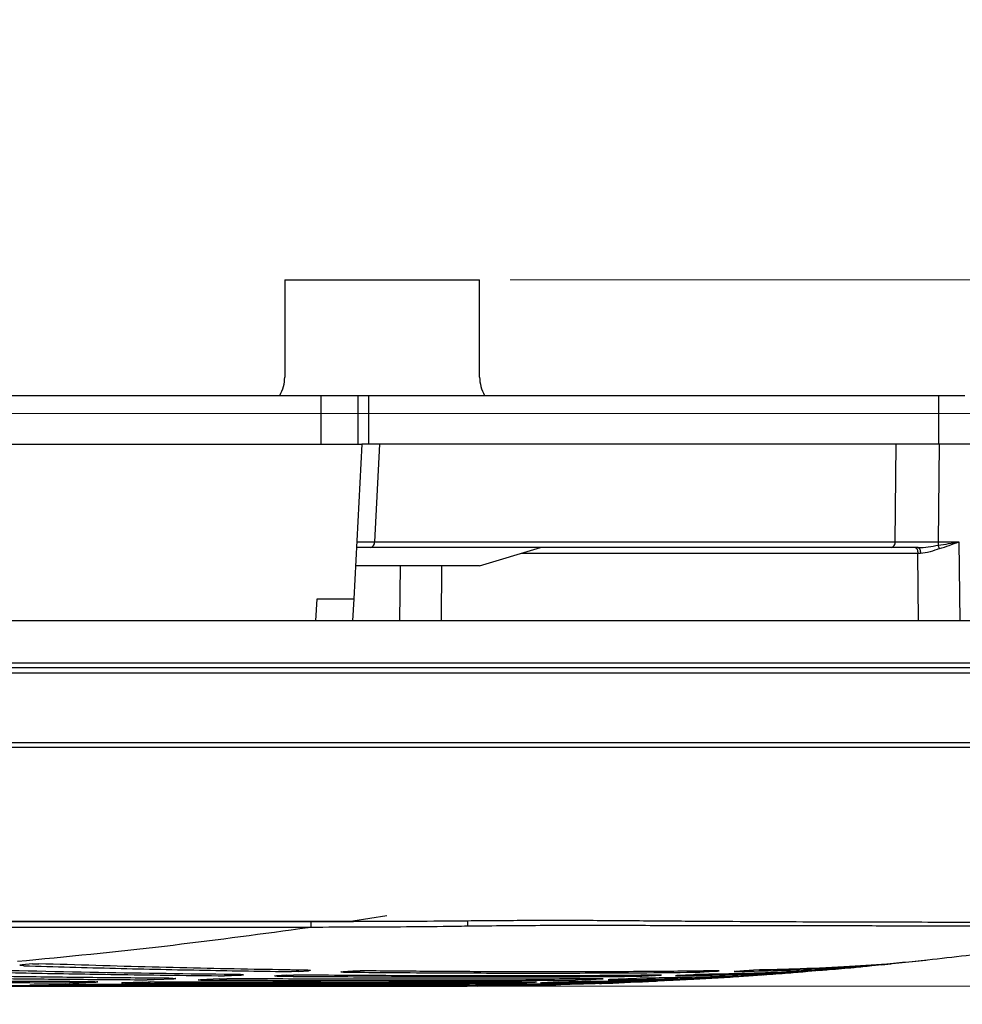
# Model space of a CAD drawing. Header units: millimetres. Extents: x 25 to 1935, y 715 to 2336.
# Tile 171 of 252: x 1400 to 1416, y 1181 to 1197. Entities that reach past the tile are written whole.
import ezdxf

# ---------------------------------------------------------------- set-up
doc = ezdxf.new("R2010")
doc.units = ezdxf.units.MM
doc.header["$LTSCALE"] = 2
doc.layers.get('0').update_dxf_attribs({"color": 2})
doc.styles.add('FS2312', font='simsun.ttf', dxfattribs={"width": 0.8})
doc.dimstyles.new('STANDARD$0', dxfattribs={"dimtxt": 3.5, "dimasz": 3, "dimexe": 1.5, "dimexo": 0.5, "dimgap": 1.5, "dimtad": 1, "dimdec": 1, "dimlfac": 5, "dimdsep": 46, "dimtxsty": 'FS2312', "dimblk1": 'OPEN', "dimblk2": 'OPEN', "dimsah": 1, "dimcen": 0, "dimclrd": 4, "dimclre": 4, "dimclrt": 4, "dimadec": 0, "dimazin": 0, "dimtfac": 1, "dimtdec": 1, "dimtmove": 1, "dimatfit": 0, "dimldrblk": 'OPEN', "dimfxl": 1, "dimtolj": 1, "dimtzin": 0, "dimlwd": 18, "dimlwe": 18, "dimarcsym": 1})

# ---------------------------------------------------------------- blocks, each defined once
blk = doc.blocks.new('_OPEN')
at = {"color": 0}
for p, q in [((-0.966, 0.259), (0, 0)), ((0, 0), (-1, 0)), ((0, 0), (-0.966, -0.259))]:
    blk.add_line(p, q, dxfattribs=at)
blk = doc.blocks.new('*D49')
at = {"color": 4, "lineweight": 18, "transparency": 16777216}
for p, q in [((1408.529, 1193.203), (1457.966, 1193.203)), ((1456.466, 1190.203), (1456.466, 1184.603)), ((1386.894, 1181.603), (1457.966, 1181.603))]:
    blk.add_line(p, q, dxfattribs=at)
at = {"layer": 'Defpoints', "color": 0, "transparency": 16777216}
for p in [(1408.029, 1193.203), (1386.394, 1181.603), (1456.466, 1181.603)]:
    blk.add_point(p, dxfattribs=at)
at = {"color": 4, "lineweight": 18, "transparency": 16777216, "xscale": 3, "yscale": 3, "zscale": 3}
for p, rotation in [((1456.466, 1193.203), 90), ((1456.466, 1181.603), 270)]:
    blk.add_blockref('_OPEN', p, dxfattribs=dict(at, rotation=rotation))
at = {"color": 4, "transparency": 16777216, "insert": (1453.216, 1187.403), "char_height": 3.5, "attachment_point": 5, "rotation": 90, "style": 'FS2312'}
blk.add_mtext('\\A1;58', dxfattribs=at)
blk = doc.blocks.new('*D50')
at = {"color": 4, "lineweight": 18, "transparency": 16777216}
for p, q in [((1439.778, 1190.603), (1439.778, 1193.603)), ((1431.928, 1187.603), (1441.278, 1187.603)), ((1439.778, 1187.603), (1439.778, 1181.603)), ((1439.778, 1187.603), (1439.778, 1181.603)), ((1386.894, 1181.603), (1441.278, 1181.603)), ((1439.778, 1167.802), (1439.778, 1181.603)), ((1439.778, 1178.603), (1439.778, 1175.603))]:
    blk.add_line(p, q, dxfattribs=at)
at = {"layer": 'Defpoints', "color": 0, "transparency": 16777216}
for p in [(1431.428, 1187.603), (1386.394, 1181.603), (1439.778, 1181.603)]:
    blk.add_point(p, dxfattribs=at)
at = {"color": 4, "lineweight": 18, "transparency": 16777216, "xscale": 3, "yscale": 3, "zscale": 3}
for p, rotation in [((1439.778, 1187.603), 270), ((1439.778, 1181.603), 90)]:
    blk.add_blockref('_OPEN', p, dxfattribs=dict(at, rotation=rotation))
at = {"color": 4, "transparency": 16777216, "insert": (1436.528, 1171.075), "char_height": 3.5, "attachment_point": 5, "rotation": 90, "style": 'FS2312'}
blk.add_mtext('\\A1;30', dxfattribs=at)
blk = doc.blocks.new('*D51')
at = {"color": 4, "lineweight": 18, "transparency": 16777216}
for p, q in [((1447.093, 1194.003), (1447.093, 1197.003)), ((1389.401, 1191.003), (1448.593, 1191.003)), ((1447.093, 1191.003), (1447.093, 1181.603)), ((1447.093, 1191.003), (1447.093, 1181.603)), ((1386.894, 1181.603), (1448.593, 1181.603)), ((1447.093, 1167.686), (1447.093, 1181.603)), ((1447.093, 1178.603), (1447.093, 1175.603))]:
    blk.add_line(p, q, dxfattribs=at)
at = {"layer": 'Defpoints', "color": 0, "transparency": 16777216}
for p in [(1388.901, 1191.003), (1386.394, 1181.603), (1447.093, 1181.603)]:
    blk.add_point(p, dxfattribs=at)
at = {"color": 4, "lineweight": 18, "transparency": 16777216, "xscale": 3, "yscale": 3, "zscale": 3}
for p, rotation in [((1447.093, 1191.003), 270), ((1447.093, 1181.603), 90)]:
    blk.add_blockref('_OPEN', p, dxfattribs=dict(at, rotation=rotation))
at = {"color": 4, "transparency": 16777216, "insert": (1443.843, 1170.99), "char_height": 3.5, "attachment_point": 5, "rotation": 90, "style": 'FS2312'}
blk.add_mtext('\\A1;47', dxfattribs=at)
blk = doc.blocks.new('*D55')
at = {"color": 4, "lineweight": 18, "transparency": 16777216}
for p, q in [((1251.428, 1191.803), (1251.428, 1210.621)), ((1421.428, 1191.803), (1421.428, 1210.621)), ((1254.428, 1209.121), (1418.428, 1209.121))]:
    blk.add_line(p, q, dxfattribs=at)
at = {"layer": 'Defpoints', "color": 0, "transparency": 16777216}
for p in [(1421.428, 1209.121), (1251.428, 1191.303), (1421.428, 1191.303)]:
    blk.add_point(p, dxfattribs=at)
at = {"color": 4, "lineweight": 18, "transparency": 16777216, "xscale": 3, "yscale": 3, "zscale": 3, "rotation": 180}
blk.add_blockref('_OPEN', (1251.428, 1209.121), dxfattribs=at)
at = {"color": 4, "lineweight": 18, "transparency": 16777216, "xscale": 3, "yscale": 3, "zscale": 3}
blk.add_blockref('_OPEN', (1421.428, 1209.121), dxfattribs=at)
at = {"color": 4, "transparency": 16777216, "insert": (1336.428, 1212.371), "char_height": 3.5, "attachment_point": 5, "style": 'FS2312'}
blk.add_mtext('\\A1;850', dxfattribs=at)

msp = doc.modelspace()

# ---------------------------------------------------------------- linework, layer by layer
at = {"color": 2, "linetype": 'Continuous', "lineweight": 30}
for p, q in [((1404.829, 1193.203), (1404.829, 1191.603)), ((1404.829, 1193.203), (1408.029, 1193.203)), ((1408.029, 1191.603), (1408.029, 1193.203)), ((1388.919, 1191.303), (1405.428, 1191.303)), ((1405.428, 1190.503), (1405.428, 1191.303)), ((1405.428, 1191.303), (1406.028, 1191.303)), ((1406.028, 1191.303), (1406.028, 1190.503)), ((1406.028, 1191.303), (1406.204, 1191.303)), ((1406.204, 1191.303), (1406.204, 1190.503)), ((1406.204, 1191.303), (1415.571, 1191.303)), ((1415.571, 1190.503), (1415.571, 1191.303)), ((1415.571, 1191.303), (1415.996, 1191.303)), ((1383.528, 1190.503), (1406.095, 1190.503)), ((1406.095, 1190.503), (1405.961, 1187.961)), ((1406.204, 1190.503), (1406.095, 1190.503)), ((1415.571, 1190.503), (1406.204, 1190.503)), ((1406.387, 1190.503), (1406.303, 1188.898)), ((1414.854, 1188.898), (1414.869, 1190.503)), ((1415.575, 1190.503), (1415.56, 1188.897)), ((1415.721, 1190.503), (1415.571, 1190.503)), ((1421.481, 1190.503), (1415.721, 1190.503)), ((1406.233, 1188.803), (1406.006, 1188.803)), ((1414.783, 1188.803), (1406.233, 1188.803)), ((1406.303, 1188.898), (1414.854, 1188.898)), ((1408.028, 1188.503), (1409.028, 1188.803)), ((1415.228, 1188.803), (1414.783, 1188.803)), ((1415.56, 1188.897), (1415.56, 1188.842)), ((1415.56, 1188.897), (1415.898, 1188.897)), ((1415.898, 1188.897), (1415.913, 1187.603)), ((1415.225, 1188.708), (1408.712, 1188.708)), ((1415.237, 1187.603), (1415.225, 1188.708)), ((1408.028, 1188.503), (1405.99, 1188.503)), ((1406.718, 1187.603), (1406.728, 1188.503)), ((1407.405, 1188.503), (1407.395, 1187.603)), ((1405.342, 1187.603), (1405.361, 1187.961)), ((1405.361, 1187.961), (1405.961, 1187.961)), ((1405.961, 1187.961), (1405.943, 1187.603)), ((1423.459, 1187.603), (1249.398, 1187.603)), ((1392.431, 1186.914), (1423.398, 1186.914)), ((1423.398, 1186.828), (1392.431, 1186.828)), ((1419.409, 1186.74), (1392.545, 1186.74)), ((1392.527, 1185.606), (1418.8, 1185.606)), ((1418.806, 1185.52), (1392.527, 1185.52)), ((1390.358, 1182.667), (1405.259, 1182.667)), ((1390.464, 1182.669), (1405.947, 1182.669)), ((1390.464, 1182.667), (1405.959, 1182.667)), ((1405.259, 1182.667), (1405.324, 1182.667)), ((1406.507, 1182.755), (1405.946, 1182.669)), ((1407.828, 1182.678), (1407.83, 1182.586)), ((1405.259, 1182.568), (1390.358, 1182.568)), ((1405.259, 1182.568), (1405.075, 1182.542)), ((1414.802, 1181.973), (1415.353, 1182.028)), ((1400.687, 1181.968), (1400.516, 1181.954)), ((1405.061, 1181.845), (1405.218, 1181.856)), ((1405.218, 1181.856), (1405.218, 1181.865)), ((1405.942, 1181.851), (1405.787, 1181.84)), ((1411.802, 1181.841), (1411.937, 1181.851)), ((1412.221, 1181.843), (1412.208, 1181.843)), ((1412.367, 1181.857), (1412.23, 1181.846)), ((1412.479, 1181.78), (1413.235, 1181.835)), ((1413.583, 1181.86), (1413.734, 1181.873)), ((1414.632, 1181.955), (1414.78, 1181.97)), ((1401.407, 1181.659), (1401.728, 1181.67)), ((1402.5, 1181.67), (1402.184, 1181.659)), ((1402.687, 1181.71), (1403.006, 1181.725)), ((1403.006, 1181.725), (1403.006, 1181.73)), ((1403.757, 1181.723), (1403.444, 1181.708)), ((1403.957, 1181.776), (1404.115, 1181.785)), ((1404.115, 1181.785), (1404.115, 1181.792)), ((1404.852, 1181.781), (1404.696, 1181.772)), ((1408.665, 1181.659), (1408.94, 1181.67)), ((1409.329, 1181.671), (1409.049, 1181.659)), ((1409.762, 1181.708), (1410.035, 1181.723)), ((1410.153, 1181.708), (1410.141, 1181.708)), ((1410.441, 1181.725), (1410.164, 1181.71)), ((1410.852, 1181.772), (1410.988, 1181.781)), ((1411.1, 1181.695), (1411.419, 1181.711)), ((1411.259, 1181.773), (1411.247, 1181.773)), ((1411.407, 1181.785), (1411.269, 1181.776)), ((1411.441, 1181.712), (1411.443, 1181.712)), ((1412.36, 1181.768), (1412.669, 1181.789)), ((1401.233, 1181.632), (1400.676, 1181.62)), ((1402.251, 1181.603), (1403.324, 1181.603)), ((1403.324, 1181.603), (1404.489, 1181.603)), ((1404.489, 1181.603), (1405.511, 1181.603)), ((1405.511, 1181.603), (1405.715, 1181.603)), ((1405.715, 1181.603), (1406.088, 1181.603)), ((1406.129, 1181.604), (1406.62, 1181.608)), ((1406.441, 1181.603), (1406.432, 1181.603)), ((1406.961, 1181.608), (1406.457, 1181.603)), ((1407.352, 1181.62), (1407.838, 1181.632)), ((1408.206, 1181.632), (1407.71, 1181.62)), ((1408, 1181.605), (1408.63, 1181.613)), ((1408.653, 1181.614), (1408.79, 1181.616)), ((1408.654, 1181.613), (1408.653, 1181.613)), ((1408.923, 1181.618), (1409.227, 1181.627)), ((1409.037, 1181.658), (1409.026, 1181.658)), ((1409.538, 1181.633), (1410.124, 1181.652)), ((1410.147, 1181.653), (1410.148, 1181.653))]:
    msp.add_line(p, q, dxfattribs=at)
at = {"color": 2, "linetype": 'Continuous', "lineweight": 30, "flags": 128}
for points in [[(1415.182, 1188.803), (1415.19, 1188.801), (1415.198, 1188.795), (1415.205, 1188.787), (1415.211, 1188.775), (1415.217, 1188.761), (1415.221, 1188.744), (1415.223, 1188.727), (1415.225, 1188.708)], [(1415.228, 1188.803), (1415.236, 1188.801), (1415.243, 1188.795), (1415.25, 1188.787), (1415.256, 1188.775), (1415.261, 1188.761), (1415.264, 1188.744), (1415.267, 1188.727), (1415.268, 1188.708)]]:
    msp.add_lwpolyline(points, dxfattribs=at)
at = {"color": 2, "linetype": 'Continuous', "lineweight": 30}
for centre, radius, start, end in [((1404.229, 1191.603), 0.6, 330, 0), ((1408.629, 1191.603), 0.6, 180, 210), ((1406.216, 1188.889), 0.0878, 280.9289, 6.168), ((1414.767, 1188.889), 0.0878, 280.9289, 6.168), ((1415.184, 1188.675), 0.412, 15.9423, 24.0502)]:
    msp.add_arc(centre, radius, start, end, dxfattribs=at)
for centre, major_axis, ratio, start_param, end_param in [((1407.012, 1188.903), (1.002, 0.005), 0.000929, 3.141539, 3.926029), ((1415.561, 1188.903), (1, 0.001), 0.005233, 3.927356, 4.711847), ((1415.901, 1188.703), (1.6, -0.001), 0.00327, 1.977485, 2.007169)]:
    msp.add_ellipse(centre, major_axis=major_axis, ratio=ratio, start_param=start_param, end_param=end_param, dxfattribs=at)
for points, knots in [([(1415.228, 1188.803), (1415.284, 1188.803), (1415.34, 1188.809), (1415.45, 1188.825), (1415.505, 1188.835), (1415.56, 1188.842)], [0, 0, 0, 0, 0.5, 0.5, 1, 1, 1, 1]), ([(1415.58, 1188.788), (1415.527, 1188.771), (1415.476, 1188.751), (1415.372, 1188.719), (1415.321, 1188.708), (1415.268, 1188.708)], [0, 0, 0, 0, 0.5, 0.5, 1, 1, 1, 1]), ([(1415.58, 1188.788), (1415.633, 1188.804), (1415.686, 1188.822), (1415.792, 1188.859), (1415.845, 1188.878), (1415.898, 1188.897)], [0, 0, 0, 0, 0.5, 0.5, 1, 1, 1, 1]), ([(1405.944, 1182.669), (1406.01, 1182.669), (1406.344, 1182.668), (1406.972, 1182.67), (1407.534, 1182.675), (1407.829, 1182.678)], [0, 0, 0, 0, 0.106059, 0.530298, 1, 1, 1, 1]), ([(1407.829, 1182.678), (1408.165, 1182.681), (1408.835, 1182.686), (1409.844, 1182.685), (1410.848, 1182.677), (1411.83, 1182.669), (1412.775, 1182.664), (1413.685, 1182.66), (1414.562, 1182.658), (1415.391, 1182.656), (1416.159, 1182.655), (1416.868, 1182.655), (1417.52, 1182.657), (1418.102, 1182.659), (1418.606, 1182.662), (1419.035, 1182.666), (1419.388, 1182.672), (1419.685, 1182.681), (1419.893, 1182.688), (1419.921, 1182.682), (1419.935, 1182.679)], [0, 0, 0, 0, 0.0533322, 0.1066645, 0.1615538, 0.2164439, 0.2697938, 0.3231437, 0.3780358, 0.4329279, 0.4863036, 0.5396794, 0.5946017, 0.6495241, 0.7029112, 0.7562984, 0.8112307, 0.866162, 0.936881, 1, 1, 1, 1]), ([(1405.075, 1182.542), (1404.336, 1182.443), (1402.792, 1182.235), (1401.245, 1182.083), (1400.439, 1182.005)], [0, 0, 0, 0, 0.479075, 1, 1, 1, 1]), ([(1407.83, 1182.586), (1407.763, 1182.585), (1407.43, 1182.58), (1406.572, 1182.571), (1405.781, 1182.569), (1405.257, 1182.568)], [0, 0, 0, 0, 0.07773, 0.3886505, 1, 1, 1, 1]), ([(1419.343, 1182.586), (1419.328, 1182.59), (1419.299, 1182.599), (1419.072, 1182.597), (1418.716, 1182.594), (1418.216, 1182.592), (1417.589, 1182.591), (1416.839, 1182.59), (1415.972, 1182.59), (1415.005, 1182.59), (1413.947, 1182.591), (1412.81, 1182.592), (1411.612, 1182.594), (1410.371, 1182.597), (1409.105, 1182.599), (1408.255, 1182.59), (1407.83, 1182.586)], [0, 0, 0, 0, 0.071464, 0.143159, 0.214626, 0.286104, 0.357808, 0.429285, 0.500804, 0.57255, 0.644069, 0.715595, 0.787349, 0.858876, 0.929438, 1, 1, 1, 1]), ([(1414.566, 1181.954), (1414.838, 1181.981), (1415.535, 1182.049), (1416.703, 1182.188), (1418.023, 1182.364), (1418.918, 1182.508), (1419.343, 1182.576)], [0, 0, 0, 0, 0.170775, 0.437272, 0.732713, 1, 1, 1, 1]), ([(1399.344, 1181.846), (1399.818, 1181.835), (1400.77, 1181.815), (1402.28, 1181.79), (1403.279, 1181.779), (1403.839, 1181.773)], [0, 0, 0, 0, 0.304429, 0.610196, 1, 1, 1, 1]), ([(1404.103, 1181.792), (1403.383, 1181.801), (1401.936, 1181.819), (1400.371, 1181.855), (1399.584, 1181.874)], [0, 0, 0, 0, 0.497114, 1, 1, 1, 1]), ([(1400.546, 1181.938), (1400.536, 1181.939), (1400.515, 1181.94), (1400.494, 1181.942), (1400.482, 1181.945), (1400.481, 1181.948), (1400.492, 1181.951), (1400.508, 1181.953), (1400.516, 1181.954)], [0, 0, 0, 0, 0.163686, 0.327353, 0.4915, 0.656283, 0.821402, 1, 1, 1, 1]), ([(1400.546, 1181.938), (1401.051, 1181.924), (1402.063, 1181.894), (1403.533, 1181.863), (1404.471, 1181.849), (1404.941, 1181.842)], [0, 0, 0, 0, 0.331578, 0.664668, 1, 1, 1, 1]), ([(1400.687, 1181.968), (1400.696, 1181.969), (1400.715, 1181.97), (1400.748, 1181.971), (1400.774, 1181.971), (1400.787, 1181.97), (1400.789, 1181.97)], [0, 0, 0, 0, 0.308479, 0.616991, 0.924771, 1, 1, 1, 1]), ([(1405.207, 1181.865), (1404.95, 1181.869), (1404.123, 1181.881), (1402.664, 1181.912), (1401.416, 1181.951), (1400.789, 1181.97)], [0, 0, 0, 0, 0.183283, 0.590265, 1, 1, 1, 1]), ([(1405.061, 1181.845), (1405.052, 1181.845), (1405.033, 1181.844), (1405, 1181.843), (1404.967, 1181.842), (1404.949, 1181.842), (1404.941, 1181.842)], [0, 0, 0, 0, 0.261852, 0.523717, 0.785269, 1, 1, 1, 1]), ([(1405.207, 1181.865), (1405.216, 1181.865), (1405.234, 1181.864), (1405.249, 1181.863), (1405.255, 1181.861), (1405.248, 1181.859), (1405.234, 1181.858), (1405.222, 1181.857), (1405.218, 1181.856)], [0, 0, 0, 0, 0.181923, 0.363838, 0.545959, 0.728392, 0.911039, 1, 1, 1, 1]), ([(1405.753, 1181.836), (1405.753, 1181.836), (1405.751, 1181.836), (1405.759, 1181.838), (1405.773, 1181.839), (1405.784, 1181.84), (1405.787, 1181.84)], [0, 0, 0, 0, 0.06591, 0.4598, 0.854135, 1, 1, 1, 1]), ([(1405.795, 1181.833), (1405.786, 1181.833), (1405.769, 1181.833), (1405.76, 1181.834), (1405.756, 1181.835)], [0, 0, 0, 0, 0.500008, 1, 1, 1, 1]), ([(1405.795, 1181.833), (1406.163, 1181.83), (1407.076, 1181.822), (1408.442, 1181.817), (1409.726, 1181.818), (1410.792, 1181.823), (1411.36, 1181.83), (1411.645, 1181.833)], [0, 0, 0, 0, 0.164849, 0.408041, 0.652916, 0.826156, 1, 1, 1, 1]), ([(1405.942, 1181.851), (1405.952, 1181.852), (1405.97, 1181.853), (1406.004, 1181.854), (1406.038, 1181.855), (1406.057, 1181.855), (1406.066, 1181.854)], [0, 0, 0, 0, 0.25332, 0.506651, 0.759693, 1, 1, 1, 1]), ([(1411.944, 1181.855), (1411.786, 1181.853), (1411.471, 1181.848), (1410.714, 1181.841), (1409.627, 1181.837), (1408.318, 1181.838), (1407.122, 1181.845), (1406.418, 1181.851), (1406.066, 1181.854)], [0, 0, 0, 0, 0.096504, 0.193109, 0.439018, 0.686627, 0.843096, 1, 1, 1, 1]), ([(1411.259, 1181.773), (1411.656, 1181.781), (1412.272, 1181.793), (1412.956, 1181.819), (1413.261, 1181.838), (1413.414, 1181.847)], [0, 0, 0, 0, 0.4747977, 0.7369736, 1, 1, 1, 1]), ([(1413.753, 1181.875), (1413.559, 1181.862), (1413.171, 1181.837), (1412.444, 1181.811), (1411.866, 1181.799), (1411.567, 1181.792)], [0, 0, 0, 0, 0.324151, 0.649885, 1, 1, 1, 1]), ([(1411.802, 1181.841), (1411.794, 1181.84), (1411.777, 1181.839), (1411.745, 1181.837), (1411.71, 1181.835), (1411.678, 1181.834), (1411.657, 1181.833), (1411.647, 1181.833), (1411.645, 1181.833)], [0, 0, 0, 0, 0.186846, 0.37369, 0.56055, 0.747257, 0.933699, 1, 1, 1, 1]), ([(1411.962, 1181.854), (1411.96, 1181.854), (1411.957, 1181.853), (1411.944, 1181.852), (1411.937, 1181.851)], [0, 0, 0, 0, 0.509096, 1, 1, 1, 1]), ([(1411.944, 1181.855), (1411.95, 1181.855), (1411.96, 1181.855), (1411.961, 1181.855), (1411.961, 1181.854)], [0, 0, 0, 0, 0.546088, 1, 1, 1, 1]), ([(1412.207, 1181.843), (1412.206, 1181.843), (1412.205, 1181.844), (1412.213, 1181.844), (1412.225, 1181.846), (1412.23, 1181.846)], [0, 0, 0, 0, 0.140232, 0.608821, 1, 1, 1, 1]), ([(1412.221, 1181.843), (1412.247, 1181.843), (1412.703, 1181.853), (1413.529, 1181.877), (1414.151, 1181.919), (1414.463, 1181.94)], [0, 0, 0, 0, 0.029016, 0.512158, 1, 1, 1, 1]), ([(1412.367, 1181.857), (1412.375, 1181.858), (1412.392, 1181.859), (1412.424, 1181.861), (1412.459, 1181.863), (1412.491, 1181.864), (1412.513, 1181.865), (1412.523, 1181.865), (1412.526, 1181.866)], [0, 0, 0, 0, 0.18284, 0.365677, 0.548574, 0.731354, 0.913857, 1, 1, 1, 1]), ([(1414.798, 1181.972), (1414.573, 1181.955), (1414.123, 1181.921), (1413.355, 1181.887), (1412.786, 1181.872), (1412.526, 1181.866)], [0, 0, 0, 0, 0.351055, 0.703872, 1, 1, 1, 1]), ([(1412.693, 1181.791), (1412.828, 1181.8), (1413.069, 1181.817), (1413.311, 1181.838), (1413.418, 1181.847)], [0, 0, 0, 0, 0.557497, 1, 1, 1, 1]), ([(1413.583, 1181.86), (1413.575, 1181.859), (1413.559, 1181.858), (1413.526, 1181.855), (1413.492, 1181.853), (1413.459, 1181.85), (1413.432, 1181.848), (1413.419, 1181.847), (1413.414, 1181.847), (1413.414, 1181.847)], [0, 0, 0, 0, 0.162089, 0.324165, 0.486541, 0.649054, 0.811364, 0.97323, 1, 1, 1, 1]), ([(1413.531, 1181.861), (1413.769, 1181.88), (1414.015, 1181.899), (1414.261, 1181.924), (1414.268, 1181.924)], [0, 0, 0, 0, 0.9719258, 1, 1, 1, 1]), ([(1413.753, 1181.875), (1413.756, 1181.875), (1413.761, 1181.875), (1413.755, 1181.875), (1413.744, 1181.874), (1413.735, 1181.873), (1413.734, 1181.873)], [0, 0, 0, 0, 0.316409, 0.632821, 0.94927, 1, 1, 1, 1]), ([(1413.768, 1181.876), (1413.904, 1181.887), (1414.138, 1181.906), (1414.37, 1181.93), (1414.467, 1181.94)], [0, 0, 0, 0, 0.586423, 1, 1, 1, 1]), ([(1414.632, 1181.955), (1414.624, 1181.954), (1414.607, 1181.953), (1414.574, 1181.95), (1414.54, 1181.946), (1414.508, 1181.943), (1414.48, 1181.941), (1414.469, 1181.94), (1414.463, 1181.94)], [0, 0, 0, 0, 0.16472, 0.329421, 0.494546, 0.659867, 0.824907, 1, 1, 1, 1]), ([(1414.801, 1181.972), (1414.796, 1181.971), (1414.791, 1181.971), (1414.782, 1181.97), (1414.78, 1181.97)], [0, 0, 0, 0, 0.795084, 1, 1, 1, 1]), ([(1414.798, 1181.972), (1414.802, 1181.972), (1414.806, 1181.973), (1414.805, 1181.972), (1414.804, 1181.972)], [0, 0, 0, 0, 0.896351, 1, 1, 1, 1]), ([(1396.498, 1181.686), (1396.909, 1181.683), (1397.734, 1181.676), (1398.946, 1181.668), (1400.14, 1181.662), (1400.908, 1181.659), (1401.293, 1181.658)], [0, 0, 0, 0, 0.247364, 0.495759, 0.747337, 1, 1, 1, 1]), ([(1401.712, 1181.675), (1401.642, 1181.675), (1401.216, 1181.677), (1400.414, 1181.681), (1399.282, 1181.689), (1398.116, 1181.699), (1397.315, 1181.708), (1396.915, 1181.712)], [0, 0, 0, 0, 0.046069, 0.282376, 0.519535, 0.759322, 1, 1, 1, 1]), ([(1397.941, 1181.757), (1398.34, 1181.751), (1399.139, 1181.739), (1400.31, 1181.726), (1401.46, 1181.715), (1402.201, 1181.71), (1402.571, 1181.708)], [0, 0, 0, 0, 0.248251, 0.496503, 0.748251, 1, 1, 1, 1]), ([(1402.992, 1181.731), (1402.626, 1181.734), (1401.895, 1181.74), (1400.749, 1181.753), (1399.572, 1181.768), (1398.761, 1181.783), (1398.356, 1181.79)], [0, 0, 0, 0, 0.248328, 0.496655, 0.748328, 1, 1, 1, 1]), ([(1401.712, 1181.675), (1401.721, 1181.675), (1401.74, 1181.675), (1401.757, 1181.674), (1401.764, 1181.673), (1401.762, 1181.673), (1401.762, 1181.673)], [0, 0, 0, 0, 0.319255, 0.638507, 0.95785, 1, 1, 1, 1]), ([(1401.759, 1181.672), (1401.754, 1181.672), (1401.747, 1181.671), (1401.734, 1181.671), (1401.728, 1181.67)], [0, 0, 0, 0, 0.597962, 1, 1, 1, 1]), ([(1402.5, 1181.67), (1402.509, 1181.67), (1402.528, 1181.67), (1402.561, 1181.671), (1402.593, 1181.671), (1402.611, 1181.671), (1402.619, 1181.671)], [0, 0, 0, 0, 0.263495, 0.526993, 0.79041, 1, 1, 1, 1]), ([(1402.687, 1181.71), (1402.678, 1181.709), (1402.66, 1181.709), (1402.626, 1181.708), (1402.595, 1181.708), (1402.578, 1181.708), (1402.571, 1181.708)], [0, 0, 0, 0, 0.270208, 0.540422, 0.810494, 1, 1, 1, 1]), ([(1408.949, 1181.671), (1408.635, 1181.67), (1408.003, 1181.667), (1406.977, 1181.666), (1405.94, 1181.665), (1404.903, 1181.666), (1403.801, 1181.668), (1403.013, 1181.67), (1402.619, 1181.671)], [0, 0, 0, 0, 0.188327, 0.377966, 0.532008, 0.68605, 0.843025, 1, 1, 1, 1]), ([(1402.992, 1181.731), (1403.001, 1181.731), (1403.019, 1181.73), (1403.035, 1181.729), (1403.042, 1181.729), (1403.04, 1181.728), (1403.04, 1181.728)], [0, 0, 0, 0, 0.327106, 0.654205, 0.981476, 1, 1, 1, 1]), ([(1403.035, 1181.727), (1403.031, 1181.726), (1403.024, 1181.726), (1403.011, 1181.725), (1403.006, 1181.725)], [0, 0, 0, 0, 0.626533, 1, 1, 1, 1]), ([(1403.41, 1181.705), (1403.41, 1181.705), (1403.408, 1181.705), (1403.415, 1181.706), (1403.428, 1181.707), (1403.44, 1181.708), (1403.444, 1181.708)], [0, 0, 0, 0, 0.026899, 0.420632, 0.814574, 1, 1, 1, 1]), ([(1403.454, 1181.703), (1403.445, 1181.703), (1403.428, 1181.703), (1403.419, 1181.704), (1403.414, 1181.704)], [0, 0, 0, 0, 0.500003, 1, 1, 1, 1]), ([(1403.454, 1181.703), (1403.546, 1181.702), (1404.132, 1181.7), (1405.176, 1181.696), (1406.529, 1181.695), (1407.79, 1181.695), (1408.814, 1181.698), (1409.381, 1181.702), (1409.603, 1181.703)], [0, 0, 0, 0, 0.037748, 0.240875, 0.445412, 0.654392, 0.864907, 1, 1, 1, 1]), ([(1403.757, 1181.723), (1403.767, 1181.723), (1403.785, 1181.724), (1403.819, 1181.725), (1403.852, 1181.725), (1403.87, 1181.725), (1403.878, 1181.725)], [0, 0, 0, 0, 0.259181, 0.518368, 0.777412, 1, 1, 1, 1]), ([(1403.957, 1181.776), (1403.948, 1181.775), (1403.929, 1181.774), (1403.896, 1181.773), (1403.864, 1181.773), (1403.846, 1181.773), (1403.839, 1181.773)], [0, 0, 0, 0, 0.265394, 0.530797, 0.795974, 1, 1, 1, 1]), ([(1410.043, 1181.725), (1409.629, 1181.722), (1408.796, 1181.717), (1407.41, 1181.715), (1405.98, 1181.716), (1404.813, 1181.72), (1404.092, 1181.724), (1403.878, 1181.725)], [0, 0, 0, 0, 0.245553, 0.493485, 0.701848, 0.911657, 1, 1, 1, 1]), ([(1404.103, 1181.792), (1404.112, 1181.792), (1404.13, 1181.792), (1404.146, 1181.791), (1404.152, 1181.789), (1404.146, 1181.787), (1404.132, 1181.786), (1404.119, 1181.785), (1404.115, 1181.785)], [0, 0, 0, 0, 0.1803291, 0.3606527, 0.5411201, 0.7218123, 0.9026621, 1, 1, 1, 1]), ([(1404.662, 1181.768), (1404.662, 1181.768), (1404.66, 1181.769), (1404.668, 1181.77), (1404.681, 1181.771), (1404.693, 1181.772), (1404.696, 1181.772)], [0, 0, 0, 0, 0.04903, 0.442848, 0.836991, 1, 1, 1, 1]), ([(1404.705, 1181.766), (1404.696, 1181.766), (1404.679, 1181.766), (1404.67, 1181.767), (1404.666, 1181.767)], [0, 0, 0, 0, 0.500006, 1, 1, 1, 1]), ([(1404.705, 1181.766), (1404.937, 1181.764), (1405.683, 1181.759), (1406.884, 1181.755), (1408.265, 1181.753), (1409.555, 1181.756), (1410.314, 1181.763), (1410.694, 1181.766)], [0, 0, 0, 0, 0.099813, 0.320985, 0.54365, 0.771014, 1, 1, 1, 1]), ([(1404.852, 1181.781), (1404.861, 1181.782), (1404.88, 1181.783), (1404.914, 1181.784), (1404.947, 1181.784), (1404.966, 1181.784), (1404.974, 1181.784)], [0, 0, 0, 0, 0.256024, 0.512057, 0.767879, 1, 1, 1, 1]), ([(1410.995, 1181.784), (1410.784, 1181.782), (1410.219, 1181.776), (1409.201, 1181.771), (1407.911, 1181.77), (1406.508, 1181.774), (1405.487, 1181.781), (1404.974, 1181.784)], [0, 0, 0, 0, 0.12797, 0.342538, 0.558435, 0.7785, 1, 1, 1, 1]), ([(1408.964, 1181.671), (1408.962, 1181.671), (1408.958, 1181.67), (1408.946, 1181.67), (1408.94, 1181.67)], [0, 0, 0, 0, 0.553914, 1, 1, 1, 1]), ([(1408.949, 1181.671), (1408.955, 1181.671), (1408.964, 1181.671), (1408.964, 1181.671), (1408.964, 1181.671)], [0, 0, 0, 0, 0.597296, 1, 1, 1, 1]), ([(1409.037, 1181.658), (1409.271, 1181.659), (1409.74, 1181.663), (1410.4, 1181.671), (1410.733, 1181.681), (1410.928, 1181.687)], [0, 0, 0, 0, 0.292715, 0.587135, 1, 1, 1, 1]), ([(1409.329, 1181.671), (1409.337, 1181.671), (1409.354, 1181.671), (1409.386, 1181.673), (1409.42, 1181.674), (1409.453, 1181.674), (1409.477, 1181.675), (1409.487, 1181.675), (1409.491, 1181.675)], [0, 0, 0, 0, 0.176642, 0.3532831, 0.5299396, 0.7065657, 0.883119, 1, 1, 1, 1]), ([(1411.441, 1181.712), (1411.315, 1181.708), (1411.063, 1181.698), (1410.591, 1181.688), (1410.073, 1181.68), (1409.685, 1181.677), (1409.491, 1181.675)], [0, 0, 0, 0, 0.263945, 0.529077, 0.76412, 1, 1, 1, 1]), ([(1409.762, 1181.708), (1409.754, 1181.708), (1409.737, 1181.707), (1409.705, 1181.706), (1409.67, 1181.704), (1409.638, 1181.704), (1409.616, 1181.703), (1409.606, 1181.703), (1409.603, 1181.703)], [0, 0, 0, 0, 0.183214, 0.366427, 0.549645, 0.732796, 0.915833, 1, 1, 1, 1]), ([(1409.999, 1181.648), (1410.038, 1181.649), (1410.338, 1181.657), (1410.637, 1181.673), (1410.897, 1181.686)], [0, 0, 0, 0, 0.1324788, 1, 1, 1, 1]), ([(1410.022, 1181.65), (1410.132, 1181.654), (1410.359, 1181.663), (1410.617, 1181.674), (1410.766, 1181.681), (1410.773, 1181.681)], [0, 0, 0, 0, 0.476149, 0.974521, 1, 1, 1, 1]), ([(1410.059, 1181.725), (1410.057, 1181.724), (1410.054, 1181.724), (1410.041, 1181.723), (1410.035, 1181.723)], [0, 0, 0, 0, 0.534716, 1, 1, 1, 1]), ([(1410.043, 1181.725), (1410.049, 1181.725), (1410.058, 1181.725), (1410.059, 1181.725), (1410.059, 1181.725)], [0, 0, 0, 0, 0.575164, 1, 1, 1, 1]), ([(1410.14, 1181.708), (1410.14, 1181.708), (1410.139, 1181.708), (1410.147, 1181.709), (1410.159, 1181.71), (1410.164, 1181.71)], [0, 0, 0, 0, 0.197161, 0.666103, 1, 1, 1, 1]), ([(1410.153, 1181.708), (1410.435, 1181.711), (1410.986, 1181.718), (1411.665, 1181.734), (1412.014, 1181.75), (1412.189, 1181.757)], [0, 0, 0, 0, 0.342808, 0.670416, 1, 1, 1, 1]), ([(1410.441, 1181.725), (1410.449, 1181.725), (1410.465, 1181.726), (1410.498, 1181.728), (1410.532, 1181.729), (1410.565, 1181.73), (1410.588, 1181.731), (1410.598, 1181.731), (1410.602, 1181.731)], [0, 0, 0, 0, 0.179115, 0.3582284, 0.5373697, 0.7164553, 0.8954092, 1, 1, 1, 1]), ([(1412.689, 1181.791), (1412.526, 1181.782), (1412.201, 1181.765), (1411.523, 1181.745), (1410.939, 1181.736), (1410.602, 1181.731)], [0, 0, 0, 0, 0.296506, 0.594413, 1, 1, 1, 1]), ([(1410.852, 1181.772), (1410.844, 1181.772), (1410.827, 1181.771), (1410.795, 1181.769), (1410.761, 1181.768), (1410.728, 1181.767), (1410.706, 1181.766), (1410.697, 1181.766), (1410.694, 1181.766)], [0, 0, 0, 0, 0.1852385, 0.3704759, 0.5557234, 0.7408627, 0.9258149, 1, 1, 1, 1]), ([(1411.1, 1181.695), (1411.092, 1181.694), (1411.076, 1181.693), (1411.043, 1181.692), (1411.009, 1181.69), (1410.976, 1181.689), (1410.95, 1181.687), (1410.934, 1181.687), (1410.93, 1181.687), (1410.928, 1181.687)], [0, 0, 0, 0, 0.155019, 0.310034, 0.465149, 0.620304, 0.775388, 0.930323, 1, 1, 1, 1]), ([(1411.013, 1181.784), (1411.011, 1181.783), (1411.007, 1181.783), (1410.994, 1181.782), (1410.988, 1181.781)], [0, 0, 0, 0, 0.520877, 1, 1, 1, 1]), ([(1410.995, 1181.784), (1411.001, 1181.784), (1411.011, 1181.784), (1411.012, 1181.784), (1411.012, 1181.784)], [0, 0, 0, 0, 0.559382, 1, 1, 1, 1]), ([(1411.245, 1181.774), (1411.245, 1181.774), (1411.244, 1181.774), (1411.252, 1181.775), (1411.264, 1181.776), (1411.269, 1181.776)], [0, 0, 0, 0, 0.164946, 0.633736, 1, 1, 1, 1]), ([(1411.25, 1181.705), (1411.392, 1181.712), (1411.649, 1181.726), (1411.906, 1181.742), (1412.021, 1181.75)], [0, 0, 0, 0, 0.551774, 1, 1, 1, 1]), ([(1411.407, 1181.785), (1411.415, 1181.786), (1411.431, 1181.787), (1411.464, 1181.789), (1411.498, 1181.79), (1411.53, 1181.791), (1411.553, 1181.792), (1411.563, 1181.792), (1411.567, 1181.792)], [0, 0, 0, 0, 0.181062, 0.362121, 0.543222, 0.72424, 0.90506, 1, 1, 1, 1]), ([(1411.444, 1181.712), (1411.442, 1181.712), (1411.438, 1181.712), (1411.425, 1181.711), (1411.419, 1181.711)], [0, 0, 0, 0, 0.525133, 1, 1, 1, 1]), ([(1411.443, 1181.713), (1411.711, 1181.727), (1412.083, 1181.747), (1412.455, 1181.774), (1412.56, 1181.782)], [0, 0, 0, 0, 0.717461, 1, 1, 1, 1]), ([(1412.36, 1181.768), (1412.352, 1181.768), (1412.335, 1181.766), (1412.302, 1181.764), (1412.268, 1181.762), (1412.236, 1181.76), (1412.209, 1181.758), (1412.195, 1181.758), (1412.19, 1181.757), (1412.189, 1181.757)], [0, 0, 0, 0, 0.158776, 0.317543, 0.476497, 0.635532, 0.794438, 0.953068, 1, 1, 1, 1]), ([(1412.689, 1181.791), (1412.691, 1181.791), (1412.696, 1181.791), (1412.689, 1181.791), (1412.675, 1181.79), (1412.669, 1181.789)], [0, 0, 0, 0, 0.327947, 0.655894, 1, 1, 1, 1]), ([(1398.793, 1181.603), (1399.206, 1181.603), (1400.031, 1181.603), (1401.189, 1181.603), (1401.898, 1181.603), (1402.251, 1181.603)], [0, 0, 0, 0, 0.334445, 0.667607, 1, 1, 1, 1]), ([(1399.288, 1181.603), (1399.819, 1181.603), (1400.889, 1181.603), (1402.406, 1181.603), (1403.785, 1181.603), (1405.01, 1181.603), (1405.645, 1181.603), (1405.966, 1181.603)], [0, 0, 0, 0, 0.191901, 0.386314, 0.602612, 0.799938, 1, 1, 1, 1]), ([(1406.633, 1181.608), (1406.314, 1181.608), (1405.674, 1181.608), (1404.466, 1181.608), (1403.099, 1181.608), (1401.583, 1181.608), (1400.496, 1181.608), (1399.949, 1181.608)], [0, 0, 0, 0, 0.194725, 0.3918, 0.603553, 0.800559, 1, 1, 1, 1]), ([(1400.691, 1181.618), (1400.682, 1181.618), (1400.663, 1181.618), (1400.646, 1181.618), (1400.639, 1181.619), (1400.644, 1181.619), (1400.658, 1181.62), (1400.671, 1181.62), (1400.676, 1181.62)], [0, 0, 0, 0, 0.177519, 0.355038, 0.532565, 0.71011, 0.887672, 1, 1, 1, 1]), ([(1400.691, 1181.618), (1401.033, 1181.618), (1401.718, 1181.617), (1402.696, 1181.617), (1403.634, 1181.616), (1404.753, 1181.616), (1406.003, 1181.617), (1406.793, 1181.617), (1407.191, 1181.618)], [0, 0, 0, 0, 0.129161, 0.258901, 0.390435, 0.522582, 0.75947, 1, 1, 1, 1]), ([(1401.233, 1181.632), (1401.243, 1181.632), (1401.261, 1181.632), (1401.295, 1181.633), (1401.326, 1181.633), (1401.343, 1181.633), (1401.35, 1181.633)], [0, 0, 0, 0, 0.2688022, 0.5376059, 0.8063733, 1, 1, 1, 1]), ([(1401.407, 1181.659), (1401.398, 1181.659), (1401.38, 1181.658), (1401.346, 1181.658), (1401.316, 1181.658), (1401.299, 1181.658), (1401.293, 1181.658)], [0, 0, 0, 0, 0.276097, 0.552198, 0.828222, 1, 1, 1, 1]), ([(1407.848, 1181.633), (1407.6, 1181.632), (1407.102, 1181.631), (1406.241, 1181.63), (1405.296, 1181.63), (1404.177, 1181.63), (1402.876, 1181.631), (1401.86, 1181.632), (1401.35, 1181.633)], [0, 0, 0, 0, 0.151054, 0.302108, 0.456625, 0.611142, 0.804682, 1, 1, 1, 1]), ([(1402.15, 1181.656), (1402.15, 1181.656), (1402.148, 1181.657), (1402.154, 1181.657), (1402.167, 1181.658), (1402.18, 1181.658), (1402.184, 1181.659)], [0, 0, 0, 0, 0.001039, 0.394673, 0.78842, 1, 1, 1, 1]), ([(1402.197, 1181.655), (1402.187, 1181.655), (1402.169, 1181.655), (1402.16, 1181.656), (1402.155, 1181.656)], [0, 0, 0, 0, 0.500002, 1, 1, 1, 1]), ([(1402.197, 1181.655), (1402.633, 1181.654), (1403.509, 1181.652), (1404.74, 1181.651), (1405.905, 1181.65), (1406.915, 1181.651), (1407.786, 1181.652), (1408.265, 1181.654), (1408.505, 1181.655)], [0, 0, 0, 0, 0.1740826, 0.349257, 0.5278574, 0.7076375, 0.8534987, 1, 1, 1, 1]), ([(1406.129, 1181.604), (1406.121, 1181.604), (1406.104, 1181.604), (1406.072, 1181.603), (1406.038, 1181.603), (1406.005, 1181.603), (1405.98, 1181.603), (1405.97, 1181.603), (1405.966, 1181.603)], [0, 0, 0, 0, 0.174474, 0.3489481, 0.5234219, 0.6978949, 0.872367, 1, 1, 1, 1]), ([(1406.088, 1181.603), (1406.249, 1181.603), (1406.571, 1181.603), (1406.973, 1181.603), (1407.298, 1181.603), (1407.377, 1181.603), (1407.417, 1181.603)], [0, 0, 0, 0, 0.211434, 0.424238, 0.709988, 1, 1, 1, 1]), ([(1406.433, 1181.603), (1406.433, 1181.603), (1406.434, 1181.603), (1406.444, 1181.603), (1406.454, 1181.603), (1406.457, 1181.603)], [0, 0, 0, 0, 0.3493235, 0.8183868, 1, 1, 1, 1]), ([(1406.441, 1181.603), (1406.52, 1181.603), (1406.764, 1181.603), (1407.11, 1181.603), (1407.445, 1181.603), (1407.694, 1181.604), (1407.781, 1181.604), (1407.825, 1181.604)], [0, 0, 0, 0, 0.107108, 0.327707, 0.548307, 0.774153, 1, 1, 1, 1]), ([(1406.644, 1181.608), (1406.641, 1181.608), (1406.636, 1181.608), (1406.625, 1181.608), (1406.62, 1181.608)], [0, 0, 0, 0, 0.613489, 1, 1, 1, 1]), ([(1406.633, 1181.608), (1406.637, 1181.608), (1406.645, 1181.608), (1406.644, 1181.608), (1406.644, 1181.608)], [0, 0, 0, 0, 0.667255, 1, 1, 1, 1]), ([(1406.961, 1181.608), (1406.969, 1181.608), (1406.986, 1181.608), (1407.018, 1181.608), (1407.052, 1181.608), (1407.085, 1181.609), (1407.111, 1181.609), (1407.122, 1181.609), (1407.127, 1181.609)], [0, 0, 0, 0, 0.170305, 0.34061, 0.510916, 0.681221, 0.85152, 1, 1, 1, 1]), ([(1408.654, 1181.613), (1408.595, 1181.612), (1408.478, 1181.611), (1408.186, 1181.61), (1407.808, 1181.61), (1407.438, 1181.609), (1407.193, 1181.609), (1407.127, 1181.609)], [0, 0, 0, 0, 0.2261494, 0.4522989, 0.6834313, 0.9145636, 1, 1, 1, 1]), ([(1407.352, 1181.62), (1407.344, 1181.62), (1407.328, 1181.619), (1407.295, 1181.619), (1407.261, 1181.618), (1407.229, 1181.618), (1407.205, 1181.618), (1407.195, 1181.618), (1407.191, 1181.618)], [0, 0, 0, 0, 0.17784, 0.35568, 0.533519, 0.711348, 0.889159, 1, 1, 1, 1]), ([(1407.696, 1181.619), (1407.692, 1181.619), (1407.684, 1181.619), (1407.686, 1181.619), (1407.696, 1181.619), (1407.707, 1181.62), (1407.71, 1181.62)], [0, 0, 0, 0, 0.284288, 0.568576, 0.852876, 1, 1, 1, 1]), ([(1407.696, 1181.619), (1407.78, 1181.619), (1408.038, 1181.62), (1408.42, 1181.621), (1408.812, 1181.623), (1409.137, 1181.625), (1409.289, 1181.627), (1409.364, 1181.629)], [0, 0, 0, 0, 0.107033, 0.328316, 0.549598, 0.774799, 1, 1, 1, 1]), ([(1408, 1181.605), (1407.991, 1181.605), (1407.975, 1181.605), (1407.942, 1181.604), (1407.908, 1181.604), (1407.876, 1181.604), (1407.849, 1181.604), (1407.83, 1181.604), (1407.826, 1181.604), (1407.825, 1181.604)], [0, 0, 0, 0, 0.144049, 0.288098, 0.432148, 0.576198, 0.720247, 0.864292, 1, 1, 1, 1]), ([(1407.861, 1181.633), (1407.859, 1181.632), (1407.855, 1181.632), (1407.843, 1181.632), (1407.838, 1181.632)], [0, 0, 0, 0, 0.578178, 1, 1, 1, 1]), ([(1407.848, 1181.633), (1407.853, 1181.633), (1407.862, 1181.633), (1407.861, 1181.633), (1407.861, 1181.633)], [0, 0, 0, 0, 0.625587, 1, 1, 1, 1]), ([(1408.206, 1181.632), (1408.214, 1181.632), (1408.231, 1181.632), (1408.263, 1181.633), (1408.297, 1181.634), (1408.33, 1181.634), (1408.355, 1181.634), (1408.365, 1181.635), (1408.37, 1181.635)], [0, 0, 0, 0, 0.173842, 0.347684, 0.521533, 0.69537, 0.869175, 1, 1, 1, 1]), ([(1408.338, 1181.609), (1408.446, 1181.61), (1408.696, 1181.613), (1409.024, 1181.62), (1409.259, 1181.626), (1409.333, 1181.628)], [0, 0, 0, 0, 0.338855, 0.791527, 1, 1, 1, 1]), ([(1410.147, 1181.653), (1410.051, 1181.651), (1409.858, 1181.646), (1409.453, 1181.641), (1408.969, 1181.637), (1408.569, 1181.635), (1408.37, 1181.635)], [0, 0, 0, 0, 0.247515, 0.495029, 0.747515, 1, 1, 1, 1]), ([(1408.665, 1181.659), (1408.657, 1181.658), (1408.641, 1181.658), (1408.608, 1181.657), (1408.574, 1181.656), (1408.542, 1181.655), (1408.519, 1181.655), (1408.509, 1181.655), (1408.505, 1181.655)], [0, 0, 0, 0, 0.180943, 0.361885, 0.54283, 0.723738, 0.904587, 1, 1, 1, 1]), ([(1408.652, 1181.613), (1408.649, 1181.613), (1408.644, 1181.613), (1408.633, 1181.613), (1408.63, 1181.613)], [0, 0, 0, 0, 0.67182, 1, 1, 1, 1]), ([(1409.026, 1181.658), (1409.026, 1181.658), (1409.025, 1181.658), (1409.034, 1181.659), (1409.045, 1181.659), (1409.049, 1181.659)], [0, 0, 0, 0, 0.234672, 0.703692, 1, 1, 1, 1]), ([(1409.538, 1181.633), (1409.53, 1181.633), (1409.514, 1181.632), (1409.481, 1181.631), (1409.447, 1181.631), (1409.414, 1181.63), (1409.388, 1181.629), (1409.371, 1181.629), (1409.366, 1181.629), (1409.364, 1181.629)], [0, 0, 0, 0, 0.149816, 0.29963, 0.449474, 0.59933, 0.749161, 0.898946, 1, 1, 1, 1]), ([(1410.148, 1181.653), (1410.145, 1181.653), (1410.141, 1181.653), (1410.129, 1181.652), (1410.124, 1181.652)], [0, 0, 0, 0, 0.578268, 1, 1, 1, 1])]:
    msp.add_open_spline(points, degree=3, knots=knots, dxfattribs=at)
for points in [[(1415.56, 1188.842), (1415.673, 1188.859), (1415.785, 1188.878), (1415.898, 1188.897)], [(1405.259, 1182.667), (1405.259, 1182.655), (1405.259, 1182.632), (1405.258, 1182.601), (1405.257, 1182.578), (1405.257, 1182.571), (1405.257, 1182.568)]]:
    msp.add_open_spline(points, degree=3, dxfattribs=at)

# ---------------------------------------------------------------- dimensions: what is measured, and where the dimension line sits
dim = msp.add_linear_dim(base=(1421.428, 1209.121), p1=(1251.428, 1191.303), p2=(1421.428, 1191.303), dimstyle='STANDARD$0')
dim.commit()
dim.dimension.update_dxf_attribs({"geometry": '*D55', "text_midpoint": (1336.428, 1212.371)})
for base, p1, picture, middle in [((1447.093, 1181.603), (1388.901, 1191.003), '*D51', (1446.813, 1170.99)), ((1439.778, 1181.603), (1431.428, 1187.603), '*D50', (1437.074, 1171.075))]:
    dim = msp.add_linear_dim(base=base, p1=p1, p2=(1386.394, 1181.603), angle=90, dimstyle='STANDARD$0')
    dim.commit()
    dim.dimension.update_dxf_attribs({"geometry": picture, "text_midpoint": middle, "dimtype": 160})
dim = msp.add_linear_dim(base=(1456.466, 1181.603), p1=(1408.029, 1193.203), p2=(1386.394, 1181.603), angle=90, dimstyle='STANDARD$0')
dim.commit()
dim.dimension.update_dxf_attribs({"geometry": '*D49', "text_midpoint": (1453.216, 1187.403)})

doc.saveas('drawing.dxf')
